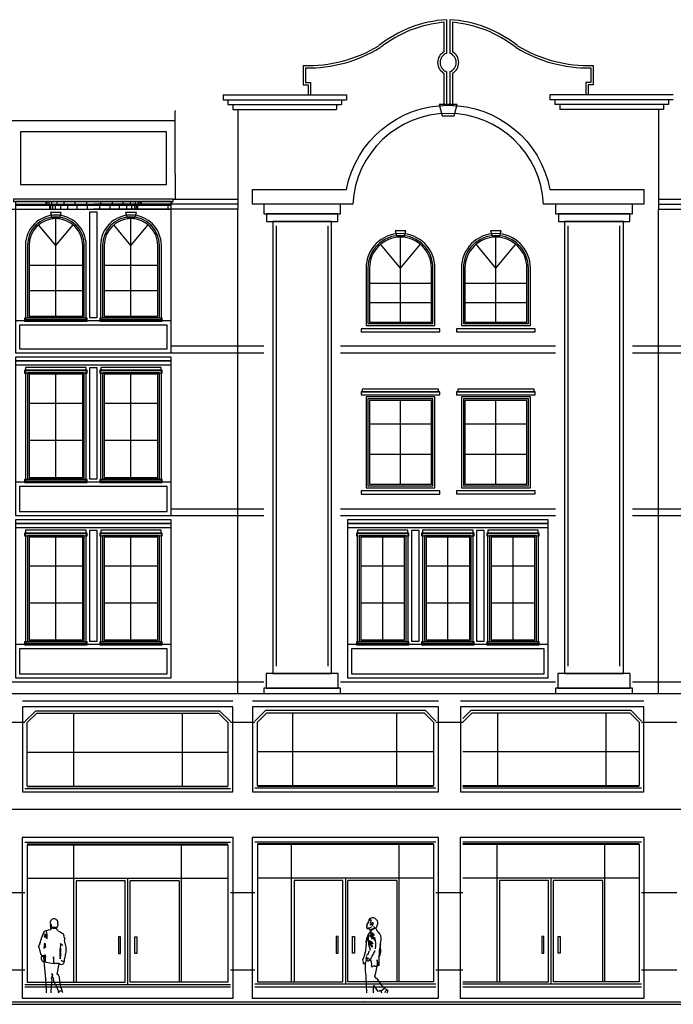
# Model space of a CAD drawing. Header units: inches. Extents: x 330 to 939, y 702 to 1608.
# Tile 4 of 13: x 722 to 842, y 702 to 883. Entities that reach past the tile are written whole.
import ezdxf

# ---------------------------------------------------------------- set-up
doc = ezdxf.new("R2010")
doc.units = ezdxf.units.IN
doc.header["$MEASUREMENT"] = 0
for name, color, linetype, lineweight in [('01_EXISTING_RETAINED', 7, 'Continuous', 25), ('02_NEW_FACADE', 7, 'Continuous', 25), ('03_NEW_WINDOWS', 7, 'Continuous', 25), ('04_SOLID_BALCONY_INFILL', 7, 'Continuous', 25)]:
    doc.layers.add(name, color=color, linetype=linetype, lineweight=lineweight)

# ---------------------------------------------------------------- blocks, each defined once
blk = doc.blocks.new('C_COLUMN_01')
at = {"layer": '02_NEW_FACADE'}
for points in [[(7.05, 43.144478), (7.05, 44.944478), (-7.05, 44.944478), (-7.05, 43.144478)], [(6.55, 41.744478), (6.55, 43.144478), (-6.55, 43.144478), (-6.55, 41.744478)], [(5.4, -41.294478), (5.4, 41.744478), (-5.4, 41.744478), (-5.4, -41.294478)], [(6.63, -43.944478), (6.63, -41.294478), (-6.63, -41.294478), (-6.63, -43.944478)], [(7.05, -44.944478), (7.05, -43.944478), (-7.05, -43.944478), (-7.05, -44.944478)]]:
    blk.add_lwpolyline(points, close=True, dxfattribs=at)
for points in [[(-4.75, -39.944478), (-4.75, 40.944478)], [(4.75, -39.944478), (4.75, 40.944478)]]:
    blk.add_lwpolyline(points, dxfattribs=at)
blk = doc.blocks.new('C_COLUMN_02')
at = {"layer": '02_NEW_FACADE'}
for points in [[(7.05, 43.144478), (7.05, 44.944478), (-7.05, 44.944478), (-7.05, 43.144478)], [(6.55, 41.744478), (6.55, 43.144478), (-6.55, 43.144478), (-6.55, 41.744478)], [(5.4, -41.294478), (5.4, 41.744478), (-5.4, 41.744478), (-5.4, -41.294478)], [(6.63, -43.944478), (6.63, -41.294478), (-6.63, -41.294478), (-6.63, -43.944478)], [(7.05, -44.944478), (7.05, -43.944478), (-7.05, -43.944478), (-7.05, -44.944478)]]:
    blk.add_lwpolyline(points, close=True, dxfattribs=at)
for points in [[(-4.75, -39.944478), (-4.75, 40.944478)], [(4.75, -39.944478), (4.75, 40.944478)]]:
    blk.add_lwpolyline(points, dxfattribs=at)
blk = doc.blocks.new('C_ENCLOSURE_01')
at = {"layer": '04_SOLID_BALCONY_INFILL'}
for points in [[(14.3, -14.5), (14.3, 14.5), (-14.3, 14.5), (-14.3, -14.5)], [(14.3, 13.84), (14.3, 14.5), (-14.3, 14.5), (-14.3, 13.84)], [(14.3, 13.1), (14.3, 13.84), (-14.3, 13.84), (-14.3, 13.1)], [(0.7, -7.76), (0.7, 12.55), (-0.7, 12.55), (-0.7, -7.76)], [(14.3, -14.5), (14.3, -8.41), (-14.3, -8.41), (-14.3, -14.5)], [(13.55, -13.75), (13.55, -9.16), (-13.55, -9.16), (-13.55, -13.75)]]:
    blk.add_lwpolyline(points, close=True, dxfattribs=at)
blk = doc.blocks.new('C_WINDOW_01')
at = {"layer": '03_NEW_WINDOWS'}
for points in [[(5.75, 9.48), (5.75, 10.01), (-5.75, 10.01), (-5.75, 9.48)], [(5.58, -10.22), (5.58, 9.93), (-5.58, 9.93), (-5.58, -10.22)], [(5.55, 10.01), (5.55, 10.53), (-5.55, 10.53), (-5.55, 10.01)], [(5.22, -9.86), (5.22, 9.57), (-5.22, 9.57), (-5.22, -9.86)], [(4.93, -9.57), (4.93, 9.28), (-4.93, 9.28), (-4.93, -9.57)], [(5.75, -10.53), (5.75, -9.97), (-5.75, -9.97), (-5.75, -10.53)]]:
    blk.add_lwpolyline(points, close=True, dxfattribs=at)
for points in [[(0, -9.57), (0, 9.28)], [(-4.93, 4.002), (4.93, 4.002)], [(-4.93, -2.784), (4.93, -2.784)]]:
    blk.add_lwpolyline(points, dxfattribs=at)
blk = doc.blocks.new('C_WINDOW_02')
at = {"layer": '03_NEW_WINDOWS'}
for points in [[(5.75, 9.48), (5.75, 10.01), (-5.75, 10.01), (-5.75, 9.48)], [(5.58, -10.22), (5.58, 9.93), (-5.58, 9.93), (-5.58, -10.22)], [(5.55, 10.01), (5.55, 10.53), (-5.55, 10.53), (-5.55, 10.01)], [(5.22, -9.86), (5.22, 9.57), (-5.22, 9.57), (-5.22, -9.86)], [(4.93, -9.57), (4.93, 9.28), (-4.93, 9.28), (-4.93, -9.57)], [(5.75, -10.53), (5.75, -9.97), (-5.75, -9.97), (-5.75, -10.53)]]:
    blk.add_lwpolyline(points, close=True, dxfattribs=at)
for points in [[(0, -9.57), (0, 9.28)], [(-4.93, 4.002), (4.93, 4.002)], [(-4.93, -2.784), (4.93, -2.784)]]:
    blk.add_lwpolyline(points, dxfattribs=at)
blk = doc.blocks.new('C_ENCLOSURE_02')
at = {"layer": '04_SOLID_BALCONY_INFILL'}
for points in [[(14.3, -14.55), (14.3, 14.55), (-14.3, 14.55), (-14.3, -14.55)], [(14.3, 13.89), (14.3, 14.55), (-14.3, 14.55), (-14.3, 13.89)], [(14.3, 13.15), (14.3, 13.89), (-14.3, 13.89), (-14.3, 13.15)], [(0.7, -7.789), (0.7, 12.6), (-0.7, 12.6), (-0.7, -7.789)], [(14.3, -14.55), (14.3, -8.439), (-14.3, -8.439), (-14.3, -14.55)], [(13.55, -13.8), (13.55, -9.189), (-13.55, -9.189), (-13.55, -13.8)]]:
    blk.add_lwpolyline(points, close=True, dxfattribs=at)
blk = doc.blocks.new('C_WINDOW_03')
at = {"layer": '03_NEW_WINDOWS'}
for points in [[(5.75, 9.5195), (5.75, 10.0495), (-5.75, 10.0495), (-5.75, 9.5195)], [(5.58, -10.2595), (5.58, 9.9695), (-5.58, 9.9695), (-5.58, -10.2595)], [(5.55, 10.0495), (5.55, 10.5695), (-5.55, 10.5695), (-5.55, 10.0495)], [(5.22, -9.8995), (5.22, 9.6095), (-5.22, 9.6095), (-5.22, -9.8995)], [(4.93, -9.6095), (4.93, 9.3195), (-4.93, 9.3195), (-4.93, -9.6095)], [(5.75, -10.5695), (5.75, -10.0095), (-5.75, -10.0095), (-5.75, -10.5695)]]:
    blk.add_lwpolyline(points, close=True, dxfattribs=at)
for points in [[(0, -9.6095), (0, 9.3195)], [(-4.93, 4.01938), (4.93, 4.01938)], [(-4.93, -2.79506), (4.93, -2.79506)]]:
    blk.add_lwpolyline(points, dxfattribs=at)
blk = doc.blocks.new('C_WINDOW_04')
at = {"layer": '03_NEW_WINDOWS'}
for points in [[(5.75, 9.5195), (5.75, 10.0495), (-5.75, 10.0495), (-5.75, 9.5195)], [(5.58, -10.2595), (5.58, 9.9695), (-5.58, 9.9695), (-5.58, -10.2595)], [(5.55, 10.0495), (5.55, 10.5695), (-5.55, 10.5695), (-5.55, 10.0495)], [(5.22, -9.8995), (5.22, 9.6095), (-5.22, 9.6095), (-5.22, -9.8995)], [(4.93, -9.6095), (4.93, 9.3195), (-4.93, 9.3195), (-4.93, -9.6095)], [(5.75, -10.5695), (5.75, -10.0095), (-5.75, -10.0095), (-5.75, -10.5695)]]:
    blk.add_lwpolyline(points, close=True, dxfattribs=at)
for points in [[(0, -9.6095), (0, 9.3195)], [(-4.93, 4.01938), (4.93, 4.01938)], [(-4.93, -2.79506), (4.93, -2.79506)]]:
    blk.add_lwpolyline(points, dxfattribs=at)
blk = doc.blocks.new('C_ENCLOSURE_03')
at = {"layer": '04_SOLID_BALCONY_INFILL'}
for points in [[(14.3, -13.9), (14.3, 13.9), (-14.3, 13.9), (-14.3, -13.9)], [(14.3, 13.24), (14.3, 13.9), (-14.3, 13.9), (-14.3, 13.24)], [(14.3, 12.5), (14.3, 13.24), (-14.3, 13.24), (-14.3, 12.5)], [(0.7, -7.412), (0.7, 11.95), (-0.7, 11.95), (-0.7, -7.412)], [(14.3, -13.9), (14.3, -8.062), (-14.3, -8.062), (-14.3, -13.9)], [(13.55, -13.15), (13.55, -8.812), (-13.55, -8.812), (-13.55, -13.15)]]:
    blk.add_lwpolyline(points, close=True, dxfattribs=at)
blk = doc.blocks.new('C_WINDOW_05')
at = {"layer": '03_NEW_WINDOWS'}
for points in [[(-5.58, -9.75), (5.58, -9.75), (5.58, 3.88, 1), (-5.58, 3.88)], [(-5.22, -9.39), (5.22, -9.39), (5.22, 3.88, 1), (-5.22, 3.88)], [(-4.93, -9.1), (4.93, -9.1), (4.93, 3.88, 1), (-4.93, 3.88)]]:
    blk.add_lwpolyline(points, format="xyb", close=True, dxfattribs=at)
for points in [[(-0.71, 9.01), (0.71, 9.01), (0.99, 9.95), (-0.99, 9.95)], [(5.75, -10.06), (5.75, -9.5), (-5.75, -9.5), (-5.75, -10.06)]]:
    blk.add_lwpolyline(points, close=True, dxfattribs=at)
for points in [[(0, 3.88), (-3.17, 7.65)], [(0, -9.1), (0, 8.81)], [(0, 3.88), (3.17, 7.65)], [(-4.93, 0.24), (4.93, 0.24)], [(-4.93, -4.43), (4.93, -4.43)]]:
    blk.add_lwpolyline(points, dxfattribs=at)
blk = doc.blocks.new('C_WINDOW_06')
at = {"layer": '03_NEW_WINDOWS'}
for points in [[(-5.58, -9.75), (5.58, -9.75), (5.58, 3.88, 1), (-5.58, 3.88)], [(-5.22, -9.39), (5.22, -9.39), (5.22, 3.88, 1), (-5.22, 3.88)], [(-4.93, -9.1), (4.93, -9.1), (4.93, 3.88, 1), (-4.93, 3.88)]]:
    blk.add_lwpolyline(points, format="xyb", close=True, dxfattribs=at)
for points in [[(-0.71, 9.01), (0.71, 9.01), (0.99, 9.95), (-0.99, 9.95)], [(5.75, -10.06), (5.75, -9.5), (-5.75, -9.5), (-5.75, -10.06)]]:
    blk.add_lwpolyline(points, close=True, dxfattribs=at)
for points in [[(0, 3.88), (-3.17, 7.65)], [(0, -9.1), (0, 8.81)], [(0, 3.88), (3.17, 7.65)], [(-4.93, 0.24), (4.93, 0.24)], [(-4.93, -4.43), (4.93, -4.43)]]:
    blk.add_lwpolyline(points, dxfattribs=at)
blk = doc.blocks.new('C_ENCLOSURE_07')
at = {"layer": '04_SOLID_BALCONY_INFILL'}
for points in [[(18.45, -14.5), (18.45, 14.5), (-18.45, 14.5), (-18.45, -14.5)], [(18.45, 13.84), (18.45, 14.5), (-18.45, 14.5), (-18.45, 13.84)], [(18.45, 13.1), (18.45, 13.84), (-18.45, 13.84), (-18.45, 13.1)], [(-5.28, -7.76), (-5.28, 12.55), (-6.68, 12.55), (-6.68, -7.76)], [(6.68, -7.76), (6.68, 12.55), (5.28, 12.55), (5.28, -7.76)], [(18.45, -14.5), (18.45, -8.41), (-18.45, -8.41), (-18.45, -14.5)], [(17.7, -13.75), (17.7, -9.16), (-17.7, -9.16), (-17.7, -13.75)]]:
    blk.add_lwpolyline(points, close=True, dxfattribs=at)
blk = doc.blocks.new('C_WINDOW_13')
at = {"layer": '03_NEW_WINDOWS'}
for points in [[(4.83, 9.48), (4.83, 10.01), (-4.83, 10.01), (-4.83, 9.48)], [(4.66, -10.22), (4.66, 9.93), (-4.66, 9.93), (-4.66, -10.22)], [(4.63, 10.01), (4.63, 10.53), (-4.63, 10.53), (-4.63, 10.01)], [(4.3, -9.86), (4.3, 9.57), (-4.3, 9.57), (-4.3, -9.86)], [(4.01, -9.57), (4.01, 9.28), (-4.01, 9.28), (-4.01, -9.57)], [(4.83, -10.53), (4.83, -9.97), (-4.83, -9.97), (-4.83, -10.53)]]:
    blk.add_lwpolyline(points, close=True, dxfattribs=at)
for points in [[(0, -9.57), (0, 9.28)], [(-4.01, 4), (4.01, 4)], [(-4.01, -2.78), (4.01, -2.78)]]:
    blk.add_lwpolyline(points, dxfattribs=at)
blk = doc.blocks.new('C_WINDOW_14')
at = {"layer": '03_NEW_WINDOWS'}
for points in [[(4.83, 9.48), (4.83, 10.01), (-4.83, 10.01), (-4.83, 9.48)], [(4.66, -10.22), (4.66, 9.93), (-4.66, 9.93), (-4.66, -10.22)], [(4.63, 10.01), (4.63, 10.53), (-4.63, 10.53), (-4.63, 10.01)], [(4.3, -9.86), (4.3, 9.57), (-4.3, 9.57), (-4.3, -9.86)], [(4.01, -9.57), (4.01, 9.28), (-4.01, 9.28), (-4.01, -9.57)], [(4.83, -10.53), (4.83, -9.97), (-4.83, -9.97), (-4.83, -10.53)]]:
    blk.add_lwpolyline(points, close=True, dxfattribs=at)
for points in [[(0, -9.57), (0, 9.28)], [(-4.01, 4), (4.01, 4)], [(-4.01, -2.78), (4.01, -2.78)]]:
    blk.add_lwpolyline(points, dxfattribs=at)
blk = doc.blocks.new('C_WINDOW_15')
at = {"layer": '03_NEW_WINDOWS'}
for points in [[(4.83, 9.48), (4.83, 10.01), (-4.83, 10.01), (-4.83, 9.48)], [(4.66, -10.22), (4.66, 9.93), (-4.66, 9.93), (-4.66, -10.22)], [(4.63, 10.01), (4.63, 10.53), (-4.63, 10.53), (-4.63, 10.01)], [(4.3, -9.86), (4.3, 9.57), (-4.3, 9.57), (-4.3, -9.86)], [(4.01, -9.57), (4.01, 9.28), (-4.01, 9.28), (-4.01, -9.57)], [(4.83, -10.53), (4.83, -9.97), (-4.83, -9.97), (-4.83, -10.53)]]:
    blk.add_lwpolyline(points, close=True, dxfattribs=at)
for points in [[(0, -9.57), (0, 9.28)], [(-4.01, 4), (4.01, 4)], [(-4.01, -2.78), (4.01, -2.78)]]:
    blk.add_lwpolyline(points, dxfattribs=at)
blk = doc.blocks.new('C_WINDOW_34')
at = {"layer": '03_NEW_WINDOWS'}
for points in [[(7.206098, 8.592), (7.206098, 9.122), (-7.206098, 9.122), (-7.206098, 8.592)], [(7.006098, 9.122), (7.006098, 9.642), (-7.006098, 9.642), (-7.006098, 9.122)], [(6.327764, -8.492), (6.327764, 8.192), (-6.327764, 8.192), (-6.327764, -8.492)], [(5.967764, -8.132), (5.967764, 7.832), (-5.967764, 7.832), (-5.967764, -8.132)], [(5.677764, -7.842), (5.677764, 7.542), (-5.677764, 7.542), (-5.677764, -7.842)], [(7.206098, -9.642), (7.206098, -9.082), (-7.206098, -9.082), (-7.206098, -9.642)]]:
    blk.add_lwpolyline(points, close=True, dxfattribs=at)
for points in [[(0, -7.842), (0, 7.542)], [(-5.677764, 3.23448), (5.677764, 3.23448)], [(-5.677764, -2.30376), (5.677764, -2.30376)]]:
    blk.add_lwpolyline(points, dxfattribs=at)
blk = doc.blocks.new('C_WINDOW_35')
at = {"layer": '03_NEW_WINDOWS'}
for points in [[(-6.33, -9.1), (6.33, -9.1), (6.33, 1.47, 1), (-6.33, 1.47)], [(-5.97, -8.74), (5.97, -8.74), (5.97, 1.47, 1), (-5.97, 1.47)], [(-5.68, -8.45), (5.68, -8.45), (5.68, 1.47, 1), (-5.68, 1.47)]]:
    blk.add_lwpolyline(points, format="xyb", close=True, dxfattribs=at)
for points in [[(-0.71, 7.35), (0.71, 7.35), (0.99, 8.29), (-0.99, 8.29)], [(7.21, -10.25), (7.21, -9.69), (-7.21, -9.69), (-7.21, -10.25)]]:
    blk.add_lwpolyline(points, close=True, dxfattribs=at)
for points in [[(0, 1.47), (-3.65, 5.82)], [(0, -8.45), (0, 7.15)], [(0, 1.47), (3.65, 5.82)], [(-5.68, -1.31), (5.68, -1.31)], [(-5.68, -4.88), (5.68, -4.88)]]:
    blk.add_lwpolyline(points, dxfattribs=at)
blk = doc.blocks.new('C_WINDOW_36')
at = {"layer": '03_NEW_WINDOWS'}
for points in [[(7.21, 8.59), (7.21, 9.12), (-7.21, 9.12), (-7.21, 8.59)], [(7.01, 9.12), (7.01, 9.64), (-7.01, 9.64), (-7.01, 9.12)], [(6.33, -8.49), (6.33, 8.19), (-6.33, 8.19), (-6.33, -8.49)], [(5.97, -8.13), (5.97, 7.83), (-5.97, 7.83), (-5.97, -8.13)], [(5.68, -7.84), (5.68, 7.54), (-5.68, 7.54), (-5.68, -7.84)], [(7.21, -9.64), (7.21, -9.08), (-7.21, -9.08), (-7.21, -9.64)]]:
    blk.add_lwpolyline(points, close=True, dxfattribs=at)
for points in [[(0, -7.84), (0, 7.54)], [(-5.68, 3.23), (5.68, 3.23)], [(-5.68, -2.3), (5.68, -2.3)]]:
    blk.add_lwpolyline(points, dxfattribs=at)
blk = doc.blocks.new('C_WINDOW_37')
at = {"layer": '03_NEW_WINDOWS'}
for points in [[(-6.33, -9.1), (6.33, -9.1), (6.33, 1.47, 1), (-6.33, 1.47)], [(-5.97, -8.74), (5.97, -8.74), (5.97, 1.47, 1), (-5.97, 1.47)], [(-5.68, -8.45), (5.68, -8.45), (5.68, 1.47, 1), (-5.68, 1.47)]]:
    blk.add_lwpolyline(points, format="xyb", close=True, dxfattribs=at)
for points in [[(-0.71, 7.35), (0.71, 7.35), (0.99, 8.29), (-0.99, 8.29)], [(7.21, -10.25), (7.21, -9.69), (-7.21, -9.69), (-7.21, -10.25)]]:
    blk.add_lwpolyline(points, close=True, dxfattribs=at)
for points in [[(0, 1.47), (-3.65, 5.82)], [(0, -8.45), (0, 7.15)], [(0, 1.47), (3.65, 5.82)], [(-5.68, -1.31), (5.68, -1.31)], [(-5.68, -4.88), (5.68, -4.88)]]:
    blk.add_lwpolyline(points, dxfattribs=at)

msp = doc.modelspace()

# ---------------------------------------------------------------- linework, layer by layer
at = {"layer": '01_EXISTING_RETAINED'}
for p, q in [((799.79, 882.85), (799.79, 877.43)), ((800.24, 883.33), (800.24, 877.14)), ((800.89, 883.33), (800.89, 877.14)), ((801.34, 882.85), (801.34, 877.43)), ((773.93, 874.93), (773.93, 871.37)), ((774.38, 874.47), (774.38, 871.82)), ((800.24, 873.77), (800.24, 867.66)), ((800.89, 873.77), (800.89, 867.66)), ((826.75, 874.47), (826.75, 871.82)), ((827.2, 874.93), (827.2, 871.37)), ((774.38, 871.82), (775.28, 871.82)), ((775.28, 871.82), (775.28, 869.53)), ((799.79, 873.49), (799.79, 867.66)), ((801.34, 873.49), (801.34, 867.66)), ((826.75, 871.82), (825.85, 871.82)), ((825.85, 871.82), (825.85, 869.53)), ((773.93, 871.37), (774.83, 871.37)), ((774.83, 871.37), (774.83, 869.53)), ((826.3, 871.37), (826.3, 869.53)), ((827.2, 871.37), (826.3, 871.37)), ((759.22, 869.53), (781.88, 869.53)), ((759.22, 869.53), (759.22, 868.63)), ((759.22, 868.63), (781.88, 868.63)), ((760.12, 868.63), (760.12, 867.73)), ((780.98, 868.63), (780.98, 867.73)), ((781.88, 869.53), (781.88, 868.63)), ((819.25, 869.53), (819.25, 868.63)), ((841.91, 869.53), (819.25, 869.53)), ((841.91, 868.63), (819.25, 868.63)), ((820.15, 868.63), (820.15, 867.73)), ((841.02, 868.63), (841.02, 867.73)), ((750.48, 866.6), (750.42, 866.6)), ((750.42, 854.97), (750.42, 866.6)), ((760.12, 867.73), (780.98, 867.73)), ((761.01, 867.73), (761.01, 866.83)), ((761.01, 866.83), (780.08, 866.83)), ((761.91, 866.6), (761.86, 866.6)), ((761.91, 866.83), (761.91, 848.5)), ((762.36, 866.83), (762.36, 866.78)), ((780.08, 867.73), (780.08, 866.83)), ((841.02, 867.73), (820.15, 867.73)), ((821.05, 867.73), (821.05, 866.83)), ((840.12, 866.83), (821.05, 866.83)), ((838.77, 866.83), (838.77, 866.78)), ((839.22, 866.83), (839.22, 848.5)), ((839.22, 866.6), (839.26, 866.6)), ((840.12, 867.73), (840.12, 866.83)), ((750.42, 864.75), (720.38, 864.75)), ((725.28, 864.75), (725.28, 864.69)), ((725.51, 864.75), (725.51, 864.69)), ((725.84, 864.75), (725.84, 864.69)), ((726.35, 864.75), (726.35, 864.69)), ((727.31, 864.75), (727.31, 864.69)), ((728.63, 864.75), (728.63, 864.69)), ((730.61, 864.75), (730.61, 864.69)), ((733.11, 864.75), (733.11, 864.69)), ((737.69, 864.75), (737.69, 864.69)), ((740.19, 864.75), (740.19, 864.69)), ((742.16, 864.75), (742.16, 864.69)), ((743.49, 864.75), (743.49, 864.69)), ((744.45, 864.75), (744.45, 864.69)), ((744.96, 864.75), (744.96, 864.69)), ((745.29, 864.75), (745.29, 864.69)), ((745.51, 864.75), (745.51, 864.69)), ((750.42, 862.95), (750.35, 862.95)), ((750.42, 854.97), (750.35, 854.97)), ((750.42, 854.97), (750.42, 850.34)), ((750.05, 850.34), (761.91, 850.34)), ((839.22, 850.34), (851.4, 850.34)), ((708.88, 848.55), (735.4, 848.55)), ((721.06, 849.45), (735.4, 849.45)), ((726.63, 849.92), (726.63, 849.45)), ((726.85, 849.92), (726.85, 849.45)), ((727.19, 849.92), (727.19, 849.45)), ((727.31, 849.45), (727.31, 848.55)), ((727.53, 849.45), (727.53, 848.55)), ((727.7, 849.92), (727.7, 849.45)), ((727.86, 849.45), (727.86, 848.55)), ((728.38, 849.45), (728.38, 848.55)), ((728.66, 849.92), (728.66, 849.45)), ((729.33, 849.45), (729.33, 848.55)), ((729.98, 849.92), (729.98, 849.45)), ((730.66, 849.45), (730.66, 848.55)), ((731.96, 849.92), (731.96, 849.45)), ((732.36, 849.45), (732.36, 848.55)), ((734.1, 849.92), (734.1, 849.45)), ((734.28, 849.45), (734.28, 848.55)), ((749.74, 849.45), (735.4, 849.45)), ((761.91, 848.55), (735.4, 848.55)), ((736.51, 849.45), (736.51, 848.55)), ((736.69, 849.92), (736.69, 849.45)), ((738.44, 849.45), (738.44, 848.55)), ((738.83, 849.92), (738.83, 849.45)), ((740.14, 849.45), (740.14, 848.55)), ((740.81, 849.92), (740.81, 849.45)), ((741.46, 849.45), (741.46, 848.55)), ((742.13, 849.92), (742.13, 849.45)), ((742.42, 849.45), (742.42, 848.55)), ((742.93, 849.45), (742.93, 848.55)), ((743.09, 849.92), (743.09, 849.45)), ((743.26, 849.45), (743.26, 848.55)), ((743.49, 849.45), (743.49, 848.55)), ((743.61, 849.92), (743.61, 849.45)), ((743.94, 849.92), (743.94, 849.45)), ((744.16, 849.92), (744.16, 849.45)), ((749.07, 849.45), (749.07, 848.55)), ((749.74, 849.92), (749.74, 849.45)), ((761.91, 849.45), (749.74, 849.45)), ((839.22, 849.45), (851.39, 849.45)), ((839.22, 848.55), (892.25, 848.55)), ((724.8, 756.41), (722.81, 754.43)), ((724.8, 756.41), (758.58, 756.41)), ((758.58, 756.41), (760.56, 754.43)), ((767.04, 756.49), (765.06, 754.51)), ((767.23, 756.04), (765.51, 754.32)), ((767.04, 756.49), (796.33, 756.49)), ((767.23, 756.04), (796.15, 756.04)), ((772.01, 742.66), (772.01, 756.04)), ((791.16, 742.66), (791.16, 756.04)), ((796.15, 756.04), (797.87, 754.32)), ((796.33, 756.49), (798.32, 754.51)), ((804.8, 756.49), (803.26, 754.96)), ((804.98, 756.04), (803.26, 754.32)), ((804.8, 756.49), (834.09, 756.49)), ((804.98, 756.04), (833.9, 756.04)), ((809.7, 742.66), (809.7, 756.04)), ((829.61, 742.66), (829.61, 756.04)), ((833.9, 756.04), (835.62, 754.32)), ((834.09, 756.49), (836.07, 754.51)), ((724.98, 755.96), (723.26, 754.24)), ((723.26, 742.57), (723.26, 754.24)), ((724.98, 755.96), (758.39, 755.96)), ((731.78, 742.57), (731.78, 755.96)), ((751.79, 742.57), (751.79, 755.96)), ((758.39, 755.96), (760.12, 754.24)), ((760.12, 754.24), (760.12, 742.57)), ((765.51, 742.66), (765.51, 754.32)), ((797.87, 754.32), (797.87, 742.66)), ((835.62, 754.32), (835.62, 742.66)), ((723.26, 748.82), (760.12, 748.82)), ((765.51, 748.9), (797.87, 748.9)), ((803.26, 748.9), (835.62, 748.9)), ((722.81, 742.13), (760.56, 742.13)), ((723.26, 742.57), (760.12, 742.57)), ((723.26, 742.47), (760.12, 742.47)), ((765.06, 742.21), (798.32, 742.21)), ((765.51, 742.66), (797.87, 742.66)), ((765.51, 742.55), (797.87, 742.55)), ((803.26, 742.66), (835.62, 742.66)), ((803.26, 742.55), (835.62, 742.55)), ((803.26, 742.21), (836.07, 742.21)), ((722.81, 732.24), (760.56, 732.24)), ((723.26, 731.95), (760.12, 731.95)), ((723.26, 731.79), (760.12, 731.79)), ((723.26, 731.79), (723.26, 706.52)), ((731.8, 706.52), (731.8, 731.79)), ((751.58, 706.52), (751.58, 731.79)), ((760.12, 731.79), (760.12, 706.52)), ((765.06, 732.32), (798.32, 732.32)), ((765.51, 732.03), (797.87, 732.03)), ((765.51, 731.87), (797.87, 731.87)), ((765.51, 731.87), (765.51, 706.61)), ((771.8, 706.61), (771.8, 731.87)), ((791.58, 706.61), (791.58, 731.87)), ((797.87, 731.87), (797.87, 706.61)), ((803.26, 732.32), (836.07, 732.32)), ((803.26, 732.03), (835.62, 732.03)), ((803.26, 731.87), (835.62, 731.87)), ((809.55, 706.61), (809.55, 731.87)), ((829.33, 706.61), (829.33, 731.87)), ((835.62, 731.87), (835.62, 706.61)), ((760.12, 725.58), (723.26, 725.58)), ((741.69, 725.58), (741.69, 706.07)), ((797.87, 725.66), (765.51, 725.66)), ((781.69, 725.66), (781.69, 706.16)), ((835.62, 725.66), (803.26, 725.66)), ((819.44, 725.66), (819.44, 706.16)), ((732.25, 725.13), (732.25, 706.52)), ((741.24, 725.13), (732.25, 725.13)), ((741.24, 706.52), (741.24, 725.13)), ((742.14, 706.52), (742.14, 725.13)), ((751.13, 725.13), (742.14, 725.13)), ((751.13, 725.13), (751.13, 706.52)), ((772.25, 725.21), (772.25, 706.61)), ((781.24, 725.21), (772.25, 725.21)), ((781.24, 706.61), (781.24, 725.21)), ((782.14, 706.61), (782.14, 725.21)), ((791.13, 725.21), (782.14, 725.21)), ((791.13, 725.21), (791.13, 706.61)), ((818.99, 725.21), (810, 725.21)), ((810, 725.21), (810, 706.61)), ((818.99, 706.61), (818.99, 725.21)), ((828.88, 725.21), (819.89, 725.21)), ((819.89, 706.61), (819.89, 725.21)), ((828.88, 725.21), (828.88, 706.61)), ((786.02, 718.01), (785.86, 717.59)), ((786.28, 718.24), (786.34, 718.27)), ((727.16, 716.16), (727.45, 716.19)), ((727.48, 716.95), (727.43, 716.88)), ((727.43, 716.88), (727.52, 716.76)), ((727.47, 717.62), (727.44, 717.53)), ((727.44, 717.53), (727.45, 717.36)), ((727.45, 717.36), (727.51, 717.28)), ((727.45, 716.19), (727.56, 716.21)), ((727.53, 717.68), (727.47, 717.62)), ((727.52, 717.25), (727.48, 716.95)), ((727.51, 717.28), (727.56, 717.21)), ((727.52, 716.76), (727.51, 716.56)), ((727.51, 716.56), (727.52, 716.44)), ((727.52, 716.44), (727.63, 716.33)), ((727.57, 717.88), (727.53, 717.68)), ((727.56, 717.21), (727.61, 717.15)), ((727.61, 717.15), (727.66, 717.09)), ((727.66, 717.09), (727.65, 717.01)), ((727.65, 717.01), (727.65, 716.8)), ((727.65, 716.8), (727.77, 716.69)), ((727.77, 716.69), (727.94, 716.67)), ((727.94, 716.67), (728.1, 716.64)), ((728.1, 716.64), (728.36, 716.63)), ((728.36, 716.63), (728.48, 716.56)), ((728.48, 716.56), (728.57, 716.59)), ((728.57, 716.6), (728.72, 716.67)), ((728.74, 717.91), (728.71, 717.96)), ((728.72, 716.67), (728.9, 717.06)), ((728.78, 717.86), (728.74, 717.91)), ((728.83, 717.79), (728.78, 717.86)), ((728.87, 717.68), (728.83, 717.79)), ((728.86, 717.36), (728.9, 717.37)), ((728.9, 717.06), (728.86, 717.36)), ((728.89, 717.45), (728.87, 717.68)), ((728.9, 717.37), (728.89, 717.45)), ((785.88, 717.53), (785.56, 717.15)), ((785.56, 717.15), (785.65, 717.09)), ((785.59, 716.64), (785.58, 716.56)), ((785.58, 716.56), (785.61, 716.48)), ((785.63, 716.71), (785.59, 716.64)), ((785.61, 716.48), (785.71, 716.43)), ((785.64, 716.73), (785.63, 716.71)), ((785.65, 717.09), (785.64, 716.9)), ((785.64, 716.9), (785.72, 716.86)), ((785.66, 716.87), (785.64, 716.77)), ((785.64, 716.77), (785.64, 716.73)), ((785.71, 716.43), (785.85, 716.39)), ((785.85, 716.39), (786.02, 716.32)), ((785.86, 717.59), (785.88, 717.53)), ((786.02, 716.32), (786.13, 716.25)), ((786.13, 716.25), (786.17, 716.19)), ((786.17, 716.19), (786.2, 716.08)), ((786.42, 716.99), (786.26, 717.09)), ((786.44, 717.9), (786.37, 717.73)), ((786.56, 717.36), (786.42, 716.99)), ((786.53, 716.9), (786.63, 716.9)), ((786.63, 716.9), (786.71, 717.07)), ((786.71, 717.07), (786.81, 717.23)), ((725.76, 714.23), (725.83, 714.38)), ((725.83, 714.38), (725.93, 714.8)), ((725.93, 714.8), (726.01, 714.91)), ((726.01, 714.91), (726.09, 714.98)), ((726.04, 715.19), (726.15, 715.31)), ((726.04, 715.17), (726.04, 715.19)), ((726.09, 714.98), (726.04, 715.17)), ((726.15, 715.42), (726.33, 715.67)), ((726.15, 715.31), (726.15, 715.42)), ((726.33, 715.67), (726.34, 715.75)), ((726.34, 715.75), (726.37, 715.86)), ((726.37, 715.86), (726.43, 715.94)), ((726.44, 715.33), (726.42, 715.31)), ((726.42, 715.31), (726.42, 715.26)), ((726.42, 715.26), (726.49, 715.16)), ((726.42, 714.96), (726.47, 714.99)), ((726.43, 714.88), (726.42, 714.96)), ((726.43, 715.94), (726.56, 715.98)), ((726.45, 714.83), (726.43, 714.88)), ((726.52, 715.33), (726.44, 715.33)), ((726.8, 714.71), (726.45, 714.83)), ((726.49, 715.16), (726.47, 715)), ((726.47, 714.99), (726.57, 714.98)), ((726.58, 715.28), (726.52, 715.33)), ((726.56, 715.98), (726.65, 715.99)), ((726.57, 714.98), (726.77, 714.88)), ((726.65, 715.2), (726.58, 715.28)), ((726.65, 716), (726.77, 716.06)), ((726.65, 715.99), (726.76, 715.73)), ((726.74, 715.08), (726.65, 715.2)), ((726.84, 714.91), (726.74, 715.08)), ((726.76, 715.73), (726.81, 715.48)), ((726.77, 716.06), (727.01, 716.09)), ((726.77, 714.88), (726.84, 714.91)), ((726.87, 714.54), (726.79, 714.43)), ((726.8, 714.62), (726.8, 714.71)), ((726.81, 715.48), (726.83, 715.3)), ((726.83, 715.3), (726.87, 715.06)), ((726.87, 715.06), (726.86, 714.85)), ((726.86, 714.85), (726.87, 714.54)), ((727.01, 716.09), (727.16, 716.16)), ((740.37, 714.86), (740.01, 714.86)), ((740.01, 714.86), (740.01, 711.81)), ((740.37, 711.81), (740.37, 714.86)), ((743.01, 714.86), (743.36, 714.86)), ((743.01, 711.81), (743.01, 714.86)), ((743.36, 714.86), (743.36, 711.81)), ((780.37, 714.95), (780.01, 714.95)), ((780.01, 714.95), (780.01, 711.89)), ((780.37, 711.89), (780.37, 714.95)), ((783.01, 714.95), (783.36, 714.95)), ((783.01, 711.89), (783.01, 714.95)), ((783.36, 714.95), (783.36, 711.89)), ((786.2, 716.08), (786.23, 716.05)), ((786.23, 716.05), (786.28, 716.03)), ((818.12, 714.95), (817.77, 714.95)), ((817.77, 714.95), (817.77, 711.89)), ((818.12, 711.89), (818.12, 714.95)), ((820.76, 714.95), (821.12, 714.95)), ((820.76, 711.89), (820.76, 714.95)), ((821.12, 714.95), (821.12, 711.89)), ((725.35, 713.14), (725.39, 713.27)), ((725.39, 712.94), (725.35, 713.14)), ((725.39, 713.27), (725.46, 713.35)), ((725.47, 712.8), (725.39, 712.94)), ((725.46, 713.35), (725.54, 713.4)), ((725.55, 712.53), (725.47, 712.8)), ((725.54, 713.56), (725.57, 713.66)), ((725.54, 713.4), (725.54, 713.56)), ((725.57, 713.66), (725.67, 713.81)), ((725.67, 713.81), (725.68, 713.97)), ((725.68, 713.97), (725.76, 714.23)), ((726.6, 712.99), (726.29, 712.72)), ((726.29, 712.72), (726.33, 712.84)), ((726.33, 712.84), (726.4, 712.91)), ((726.35, 713.11), (726.48, 713.14)), ((726.4, 712.91), (726.35, 713.11)), ((726.36, 713.61), (726.49, 713.69)), ((726.43, 713.5), (726.36, 713.61)), ((726.4, 713.41), (726.43, 713.5)), ((726.48, 713.14), (726.4, 713.41)), ((726.49, 713.68), (726.6, 712.99)), ((785.97, 713.88), (786.6, 713.17)), ((786.01, 713.65), (786.53, 713.06)), ((725.67, 711.98), (725.55, 712.53)), ((725.73, 711.76), (725.67, 711.98)), ((725.82, 711.57), (725.73, 711.76)), ((726.45, 711.52), (726.06, 711.37)), ((726.06, 711.37), (726.34, 710.92)), ((726.24, 711.08), (726.62, 707.07)), ((726.34, 710.92), (726.44, 711.47)), ((728.07, 711.18), (728.06, 709.92)), ((728.22, 709.89), (728.07, 711.18)), ((740.01, 711.81), (740.37, 711.81)), ((743.36, 711.81), (743.01, 711.81)), ((780.01, 711.89), (780.37, 711.89)), ((783.36, 711.89), (783.01, 711.89)), ((785.6, 711.07), (785.53, 711.28)), ((785.67, 711.04), (785.6, 710.63)), ((817.77, 711.89), (818.12, 711.89)), ((821.12, 711.89), (820.76, 711.89)), ((728.06, 709.92), (726.73, 710.16)), ((728.74, 708.03), (729.13, 709.92)), ((730.01, 710.41), (729.93, 709.95)), ((785.3, 709.38), (785.29, 708.99)), ((785.29, 708.99), (785.29, 708.68)), ((785.34, 709.82), (785.3, 709.38)), ((785.35, 710.18), (785.34, 709.82)), ((785.82, 710.4), (785.61, 710.65)), ((785.93, 710.4), (785.82, 710.4)), ((786.01, 710.47), (785.93, 710.4)), ((786.12, 710.5), (786.01, 710.47)), ((786.18, 710.73), (786.12, 710.5)), ((787.48, 709.41), (787.07, 709.45)), ((787.48, 709.46), (787.15, 707.98)), ((787.49, 709.75), (787.48, 709.58)), ((787.48, 709.58), (787.48, 709.41)), ((787.58, 709.94), (787.49, 709.75)), ((787.62, 709.57), (787.52, 710.65)), ((787.52, 710.65), (787.58, 709.94)), ((787.82, 709.6), (787.62, 709.57)), ((727.69, 707.19), (727.86, 707.78)), ((727.76, 707.08), (727.69, 707.19)), ((727.78, 708.14), (727.86, 707.8)), ((727.86, 707.78), (727.78, 708.14)), ((727.86, 707.8), (727.78, 707.67)), ((727.78, 707.67), (727.97, 707.47)), ((727.97, 707.47), (727.99, 707.17)), ((727.99, 707.17), (728.07, 706.8)), ((728.96, 707.83), (728.74, 708.03)), ((729.06, 707.73), (728.96, 707.83)), ((729.15, 707.44), (729.06, 707.73)), ((729.24, 706.7), (729.15, 707.44)), ((785.29, 708.68), (785.38, 708.2)), ((785.38, 708.2), (785.43, 707.62)), ((785.43, 707.62), (785.42, 707.23)), ((785.42, 707.23), (785.44, 706.84)), ((787.04, 707.75), (787, 707.71)), ((787, 707.71), (787.01, 707.56)), ((787.01, 707.56), (787.12, 707.51)), ((787.07, 707.77), (787.04, 707.75)), ((787.11, 707.86), (787.07, 707.77)), ((787.16, 707.87), (787.11, 707.86)), ((787.12, 707.51), (787.24, 707.36)), ((787.15, 707.98), (787.16, 707.87)), ((787.24, 707.36), (787.38, 707.27)), ((787.38, 707.27), (788.11, 706.26)), ((760.56, 706.07), (722.81, 706.07)), ((760.56, 705.62), (722.81, 705.62)), ((723.26, 706.52), (741.24, 706.52)), ((726.65, 706.51), (726.74, 704.79)), ((727.61, 704.9), (727.75, 706.59)), ((727.75, 706.59), (727.83, 706.84)), ((727.83, 706.84), (727.76, 707.08)), ((728.07, 706.8), (728.2, 706.51)), ((728.2, 706.51), (728.43, 706.07)), ((728.43, 706.07), (728.68, 705.62)), ((728.68, 705.62), (729.05, 704.6)), ((729.29, 706.35), (729.24, 706.7)), ((729.5, 705.37), (729.29, 706.35)), ((729.57, 705.31), (729.5, 705.37)), ((760.12, 706.52), (742.14, 706.52)), ((798.32, 706.16), (765.06, 706.16)), ((798.32, 705.62), (765.06, 705.62)), ((765.51, 706.61), (781.24, 706.61)), ((797.87, 706.61), (782.14, 706.61)), ((785.44, 706.84), (785.5, 706.16)), ((785.51, 705.94), (785.49, 705.61)), ((785.49, 705.61), (785.57, 704.97)), ((785.5, 706.16), (785.51, 705.94)), ((786.81, 705.43), (786.78, 704.65)), ((786.86, 705.64), (786.81, 705.43)), ((786.91, 705.97), (786.86, 705.64)), ((787.73, 704.83), (786.91, 705.97)), ((788.11, 706.26), (788.28, 706.06)), ((788.28, 706.06), (788.47, 705.88)), ((788.47, 705.88), (788.59, 705.75)), ((788.59, 705.75), (788.76, 705.56)), ((788.76, 705.56), (788.85, 705.53)), ((788.85, 705.53), (788.85, 705.42)), ((788.85, 705.42), (788.92, 705.38)), ((788.92, 705.38), (789.11, 705.3)), ((803.26, 706.61), (818.99, 706.61)), ((836.07, 706.16), (803.26, 706.16)), ((836.07, 705.62), (803.26, 705.62)), ((835.62, 706.61), (819.89, 706.61)), ((727.65, 704.6), (727.61, 704.9)), ((729.73, 704.74), (729.57, 705.31)), ((785.57, 704.97), (785.57, 704.6)), ((786.78, 704.65), (786.77, 704.6)), ((788.18, 705.02), (787.73, 704.83)), ((789.11, 705.3), (789.24, 705.22)), ((789.24, 705.22), (789.28, 705.2)), ((789.28, 705.2), (789.29, 705.15)), ((789.29, 705.15), (789.5, 705.06)), ((651, 702.93), (939, 702.93)), ((651, 702.48), (939, 702.48)), ((785.11, 703), (785.17, 702.99))]:
    msp.add_line(p, q, dxfattribs=at)
for centre, radius, start, end in [((801.68, 861.02), 22.36, 93.6759, 128.3188), ((801.68, 861.02), 21.91, 94.9324, 128.2891), ((799.45, 861.02), 22.36, 51.6812, 86.3241), ((799.45, 861.02), 21.91, 51.7109, 85.0676), ((774.88, 899.7), 24.79, 267.8219, 301.4676), ((774.82, 899.9), 25.43, 269.0153, 301.4241), ((800.89, 875.46), 2.26, 119.0259, 240.9741), ((800.89, 875.46), 1.81, 110.9176, 249.0824), ((800.24, 875.46), 1.81, 290.9176, 69.0824), ((800.24, 875.46), 2.26, 299.0259, 60.9741), ((826.31, 899.9), 25.43, 238.5759, 270.9847), ((826.26, 899.7), 24.79, 238.5324, 272.1781), ((728.18, 717.43), 0.745, 45.1575, 141.624), ((786.31, 717.9), 0.342, 95.1093, 149.6411), ((786.17, 718.16), 0.192, 209.3602, 299.3602), ((786.35, 717.92), 0.101, 336.5859, 137.9953), ((786.65, 717.4), 0.973, 38.8461, 110.5265), ((786.83, 717.42), 0.828, 337.5702, 45.1165), ((727.97, 715.86), 0.578, 90.7032, 142.335), ((726.93, 737.36), 20.94, 272.8138, 273.8726), ((728.17, 715.8), 0.686, 20.9493, 75.2447), ((728.87, 716.53), 0.299, 166.5646, 217.8265), ((785.87, 717.03), 0.509, 264.1453, 288.1116), ((785.51, 717.07), 0.577, 35.3009, 51.5611), ((785.44, 717.13), 0.6, 31.6024, 41.9913), ((785.97, 717.52), 0.0857, 183.9931, 254.5798), ((785.74, 717.25), 0.389, 50.5736, 66.4606), ((785.9, 717.5), 0.0955, 22.6815, 85.928), ((786.1, 716.93), 0.396, 259.8949, 337.9713), ((787.55, 714.86), 1.59, 107.1668, 147.1823), ((786.39, 717.18), 0.158, 133.5185, 215.0543), ((787.24, 715.09), 1.36, 88.8081, 136.1769), ((786.17, 717.42), 0.17, 309.1872, 28.8379), ((786.62, 717.55), 0.303, 144.3056, 189.4045), ((786.69, 717.3), 0.141, 328.1296, 154.5791), ((787.19, 716.89), 0.353, 189.5317, 296.1906), ((787.13, 715.77), 0.609, 69.4863, 94.7914), ((786.71, 715.91), 0.773, 7.8167, 34.3677), ((786.47, 717.02), 1.04, 337.0073, 355.3053), ((787.68, 716.98), 0.167, 113.2497, 199.5143), ((735.1, 725.85), 11.64, 237.3378, 242.7805), ((729.42, 715.02), 0.587, 342.2683, 53.1102), ((729.74, 714.5), 0.416, 327.4972, 55.6712), ((787.01, 713.96), 1.57, 141.1983, 195.6354), ((789.74, 713.35), 4.25, 161.3222, 178.5224), ((786.98, 714.72), 1.26, 123.963, 181.007), ((790.33, 714.35), 4.46, 169.5725, 203.1899), ((786.42, 715.06), 0.535, 31.5911, 141.7718), ((786.27, 715), 0.0824, 18.6615, 286.9085), ((787.99, 715.55), 1.79, 164.3751, 174.3646), ((790.79, 723.15), 8.99, 239.9793, 243.1147), ((785.78, 713.21), 1.78, 55.8794, 73.0957), ((786.31, 714.74), 0.648, 43.9912, 90.3211), ((785.71, 713.06), 2.06, 46.6055, 72.2121), ((786.53, 714.63), 0.0533, 40.4396, 279.0643), ((782.43, 702.49), 12.76, 69.6048, 71.1626), ((786.9, 715.27), 0.692, 242.3568, 258.617), ((786.76, 715.15), 0.042, 214.8194, 63.7694), ((786.81, 714.63), 0.0643, 216.8938, 123.5078), ((786.66, 713.96), 0.538, 13.826, 66.9935), ((785.74, 714.47), 1.43, 24.0375, 37.3529), ((782.02, 713.4), 5.24, 351.8241, 14.5786), ((786.26, 714.43), 2, 6.0222, 52.3556), ((783.59, 714.59), 4.65, 344.6679, 0.6571), ((738.4, 711.86), 9.16, 172.8735, 186.3386), ((723.62, 711.99), 5.8, 348.6183, 10.1636), ((729.61, 713.19), 0.295, 132.892, 197.5234), ((729.48, 713.6), 0.136, 160.6722, 311.1082), ((729.14, 713.46), 0.278, 349.0023, 35.0458), ((729.03, 712.69), 0.969, 38.6237, 56.4826), ((729.18, 713.89), 0.996, 353.2671, 22.722), ((727.76, 712.71), 2.63, 359.5066, 23.9654), ((732.64, 712.1), 2.32, 165.5713, 185.6094), ((796.84, 711.68), 11.48, 170.8207, 177.149), ((785.89, 713.57), 0.496, 42.3939, 85.3133), ((785.39, 712.65), 1.67, 31.9224, 68.4605), ((786.37, 712.39), 0.232, 114.0481, 194.0118), ((786.85, 714.29), 0.686, 211.5449, 261.8465), ((786.59, 713.1), 0.0682, 212.2017, 81.8604), ((786.26, 712.26), 1.95, 323.8972, 22.4761), ((799.31, 711.07), 11.47, 167.1154, 180.1353), ((787.59, 713.33), 0.559, 320.8973, 21.5788), ((726.48, 710.95), 0.682, 154.158, 257.0497), ((725.8, 711.44), 0.134, 288.8367, 82.0052), ((726.45, 711.36), 0.155, 328.1519, 90.8371), ((731.1, 710.52), 4.57, 170.2742, 183.3476), ((730.77, 710.53), 0.772, 150.4278, 189.564), ((726.67, 712.24), 3.68, 338.834, 354.299), ((785.45, 710.55), 0.6, 135.2017, 218.1831), ((783.8, 711.69), 1.42, 329.5833, 350.5578), ((787.21, 711.45), 2.01, 156.5686, 179.587), ((785.11, 710.67), 0.47, 311.1438, 34.3659), ((785.6, 710.97), 0.104, 90.4174, 198.9465), ((787.05, 710.63), 1.67, 134.4476, 151.1167), ((786.64, 712.03), 1.37, 227.9509, 253.8979), ((786.42, 711.83), 0.546, 131.8949, 180.0789), ((785.98, 711.15), 0.519, 302.1961, 355.0948), ((787.72, 710.83), 1.26, 133.8924, 167.0256), ((787.15, 711.83), 0.319, 103.6711, 197.643), ((786.88, 712.26), 0.228, 330.4876, 32.7381), ((810.17, 710.34), 22.35, 178.097, 181.8185), ((726.61, 710.13), 0.132, 27.8581, 136.2768), ((728.85, 707.43), 2.55, 84.0861, 104.5823), ((729.51, 710.34), 0.567, 222.1752, 319.4113), ((729.88, 710.95), 0.562, 222.8461, 283.359), ((783.91, 709.57), 1.22, 9.1708, 29.8043), ((786.32, 709.34), 1.27, 135.8904, 160.1907), ((784.87, 709.83), 1.66, 347.2883, 33.297), ((786.6, 709.44), 0.0991, 153.9887, 262.6229), ((786.91, 709), 0.482, 71.8462, 132.6044), ((727.27, 706.81), 0.688, 158.1105, 207.9426), ((787.86, 706.09), 1.16, 285.0912, 327.3198), ((726.1, 704.59), 0.675, 0.9274, 17.439), ((729.36, 704.49), 0.446, 14.2212, 165.7788), ((788.26, 704.97), 0.0952, 154.6617, 258.4624), ((789.08, 704.9), 0.837, 181.3702, 201.0935), ((790.08, 704.55), 1.77, 177.8491, 178.4), ((789.99, 704.22), 1.13, 125.5068, 160.3145), ((789.32, 704.5), 0.111, 73.0456, 115.5213), ((788.9, 705.01), 0.6, 318.3863, 5.0417)]:
    msp.add_arc(centre, radius, start, end, dxfattribs=at)
at = {"layer": '02_NEW_FACADE'}
msp.add_lwpolyline([(764.61, 849.47), (764.61, 852.17), (781.88, 852.17, -0.825945), (819.25, 852.17), (836.52, 852.17), (836.52, 849.47), (818.09, 849.47, 0.950028), (783.04, 849.47)], format="xyb", close=True, dxfattribs=at)
for points in [[(799.47, 865.7), (801.67, 865.7), (802.22, 867.75), (798.92, 867.75)], [(748.82, 853.04), (748.82, 862.75), (721.98, 862.75), (721.98, 853.04)], [(750.05, 849.95), (750.05, 850.34), (720.75, 850.34), (720.75, 849.95)], [(761.02, 741.5), (761.02, 757.12), (722.35, 757.12), (722.35, 741.5)], [(798.78, 741.5), (798.78, 757.12), (764.6, 757.12), (764.6, 741.5)], [(836.53, 741.5), (836.53, 757.12), (802.8, 757.12), (802.8, 741.5)], [(761.04, 703.6), (761.04, 733.1), (722.33, 733.1), (722.33, 703.6)], [(798.8, 703.6), (798.8, 733.1), (764.58, 733.1), (764.58, 703.6)], [(836.55, 703.6), (836.55, 733.1), (802.78, 733.1), (802.78, 703.6)]]:
    msp.add_lwpolyline(points, close=True, dxfattribs=at)
for points in [[(761.91, 759.58), (761.91, 848.5)], [(839.22, 759.58), (839.22, 848.5)], [(749.7, 823.4), (766.7, 823.4)], [(780.8, 823.4), (820.3, 823.4)], [(834.4, 823.4), (851.75, 823.4)], [(749.7, 822.15), (766.7, 822.15)], [(780.8, 822.15), (820.3, 822.15)], [(834.4, 822.15), (851.75, 822.15)], [(749.7, 793.5), (766.7, 793.5)], [(749.7, 792.25), (766.7, 792.25)], [(780.8, 793.5), (820.3, 793.5)], [(780.8, 792.25), (820.3, 792.25)], [(834.4, 793.5), (851.75, 793.5)], [(834.4, 792.25), (851.75, 792.25)], [(668.49, 761.68), (766.7, 761.68)], [(780.8, 761.68), (820.3, 761.68)], [(834.4, 761.68), (932.64, 761.68)], [(668.49, 759.58), (766.7, 759.58)], [(722.35, 758.2), (761.02, 758.2)], [(764.6, 758.2), (798.78, 758.2)], [(780.8, 759.58), (820.3, 759.58)], [(802.8, 758.2), (836.53, 758.2)], [(834.4, 759.58), (932.64, 759.58)], [(718.32, 754.3), (722.81, 754.3)], [(760.56, 754.3), (765.06, 754.3)], [(798.32, 754.3), (803.26, 754.3)], [(836.07, 754.3), (842.55, 754.3)], [(668.5, 738.3), (929.03, 738.3)], [(718.32, 723), (722.81, 723)], [(760.56, 723), (765.06, 723)], [(798.32, 723), (803.26, 723)], [(836.07, 723), (842.55, 723)], [(718.32, 708.8), (722.81, 708.8)], [(760.56, 708.8), (765.06, 708.8)], [(798.32, 708.8), (803.26, 708.8)], [(836.07, 708.8), (842.55, 708.8)]]:
    msp.add_lwpolyline(points, dxfattribs=at)

# ---------------------------------------------------------------- block references
for name, p in [('C_COLUMN_01', (773.75, 804.52)), ('C_COLUMN_02', (827.35, 804.52))]:
    msp.add_blockref(name, p, dxfattribs=at)
at = {"layer": '03_NEW_WINDOWS'}
for name, p in [('C_WINDOW_05', (728.5, 837.99)), ('C_WINDOW_06', (742.3, 837.99)), ('C_WINDOW_35', (791.8, 836.25)), ('C_WINDOW_37', (809.33, 836.25)), ('C_WINDOW_03', (728.5, 808.88)), ('C_WINDOW_04', (742.3, 808.88)), ('C_WINDOW_34', (791.8, 805.85)), ('C_WINDOW_36', (809.33, 805.85)), ('C_WINDOW_01', (728.5, 779.02)), ('C_WINDOW_02', (742.3, 779.02)), ('C_WINDOW_13', (788.53, 779.02)), ('C_WINDOW_14', (800.5, 779.02)), ('C_WINDOW_15', (812.47, 779.02))]:
    msp.add_blockref(name, p, dxfattribs=at)
at = {"layer": '04_SOLID_BALCONY_INFILL'}
for name, p in [('C_ENCLOSURE_03', (735.4, 836.05)), ('C_ENCLOSURE_02', (735.4, 806.8)), ('C_ENCLOSURE_01', (735.4, 776.95)), ('C_ENCLOSURE_07', (800.5, 776.95))]:
    msp.add_blockref(name, p, dxfattribs=at)

doc.saveas('drawing.dxf')
